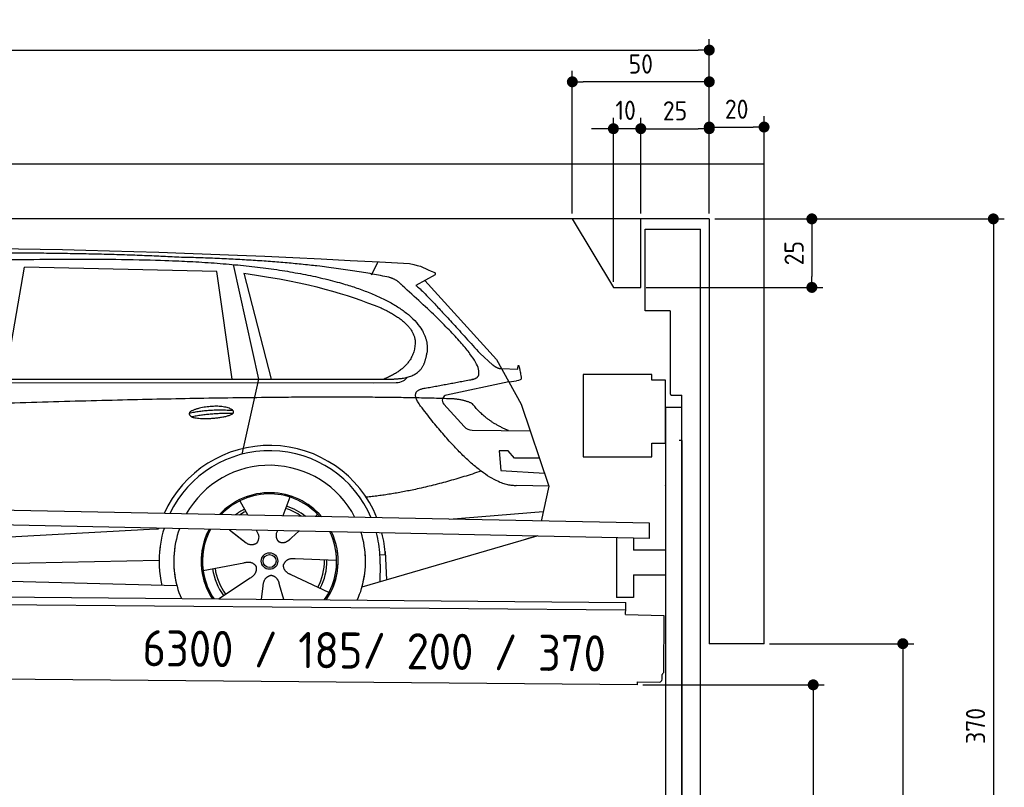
# Model space of a CAD drawing. Header units: millimetres. Extents: x -411 to 6777, y 0 to 6477.
# Tile 6 of 6: x 3183 to 6777, y 3676 to 6477. Entities that reach past the tile are written whole.
import ezdxf

# ---------------------------------------------------------------- set-up
doc = ezdxf.new("R2010")
doc.units = ezdxf.units.MM
doc.layers.add('4', color=3, linetype='Continuous')
for name, color, linetype, lineweight in [('car', 10, 'Continuous', 25), ('Freiraum', 7, 'Continuous', 25), ('Gebäude', 7, 'Continuous', 25), ('Logo', 7, 'Continuous', 25), ('Plattform', 7, 'Continuous', 25), ('Ständer vorne', 7, 'Continuous', 25), ('Tor', 200, 'Continuous', 25)]:
    doc.layers.add(name, color=color, linetype=linetype, lineweight=lineweight)
doc.styles.get("Standard").update_dxf_attribs({"font": 'ISOCP.SHX'})
doc.dimstyles.new('GEN-ISO', dxfattribs={"dimscale": 20, "dimtxt": 3.5, "dimasz": 2, "dimexe": 2, "dimexo": 1, "dimgap": 1.5, "dimtad": 1, "dimdec": 1, "dimlfac": 0.1, "dimdsep": 46, "dimtxsty": 'STANDARD', "dimblk": 'PUNKT', "dimcen": 2, "dimclrd": 256, "dimclre": 256, "dimclrt": 2, "dimadec": 0, "dimazin": 0, "dimtp": 0.1, "dimtm": 0.1, "dimtfac": 0.71, "dimtdec": 1, "dimtmove": 2, "dimatfit": 3, "dimldrblk": 'PUNKT', "dimfxl": 2, "dimtolj": 1, "dimarcsym": 0})

# ---------------------------------------------------------------- blocks, each defined once
blk = doc.blocks.new('PUNKT')
at = {"layer": '4', "color": 0, "linetype": 'ByBlock'}
blk.add_line((-0.5, 0), (-1, 0), dxfattribs=at)
at = {"layer": '4', "color": 0, "linetype": 'ByBlock', "const_width": 0.5}
blk.add_lwpolyline([(-0.25, 0, 1), (0.25, 0, 1)], format="xyb", close=True, dxfattribs=at)
blk = doc.blocks.new('*D613')
at = {"layer": '4', "lineweight": -2, "transparency": 16777216}
for p, q in [((5720, 5750), (6776.9, 5750)), ((6736.9, 5710), (6736.9, 2090)), ((6295.4, 2050), (6776.9, 2050))]:
    blk.add_line(p, q, dxfattribs=at)
at = {"layer": 'Defpoints', "color": 0, "transparency": 16777216}
for p in [(5700, 5750), (6275.4, 2050), (6736.9, 2050)]:
    blk.add_point(p, dxfattribs=at)
at = {"layer": '4', "lineweight": -2, "transparency": 16777216, "xscale": 40, "yscale": 40, "zscale": 40}
for p, rotation in [((6736.9, 5750), 90), ((6736.9, 2050), 270)]:
    blk.add_blockref('PUNKT', p, dxfattribs=dict(at, rotation=rotation))
at = {"layer": '4', "color": 2, "transparency": 16777216, "insert": (6671.9, 3900), "char_height": 70, "attachment_point": 5, "rotation": 90}
blk.add_mtext('370', dxfattribs=at)
blk = doc.blocks.new('*D615')
at = {"layer": '4', "lineweight": -2, "transparency": 16777216}
for p, q in [((5920, 4200), (6446.5, 4200)), ((6406.5, 4160), (6406.5, 2090)), ((6295.4, 2050), (6446.5, 2050))]:
    blk.add_line(p, q, dxfattribs=at)
at = {"layer": 'Defpoints', "color": 0, "transparency": 16777216}
for p in [(5900, 4200), (6275.4, 2050), (6406.5, 2050)]:
    blk.add_point(p, dxfattribs=at)
at = {"layer": '4', "lineweight": -2, "transparency": 16777216, "xscale": 40, "yscale": 40, "zscale": 40}
for p, rotation in [((6406.5, 4200), 90), ((6406.5, 2050), 270)]:
    blk.add_blockref('PUNKT', p, dxfattribs=dict(at, rotation=rotation))
at = {"layer": '4', "color": 2, "transparency": 16777216, "insert": (6341.5, 3125), "char_height": 70, "attachment_point": 5, "rotation": 90}
blk.add_mtext('H2', dxfattribs=at)
blk = doc.blocks.new('*D616')
at = {"layer": '4', "lineweight": -2, "transparency": 16777216}
for p, q in [((200, 5670.9), (200, 6405.8)), ((5700, 5870.9), (5700, 6405.8)), ((240, 6365.8), (5660, 6365.8))]:
    blk.add_line(p, q, dxfattribs=at)
at = {"layer": 'Defpoints', "color": 0, "transparency": 16777216}
for p in [(5700, 6365.8), (5700, 5850.9), (200, 5650.9)]:
    blk.add_point(p, dxfattribs=at)
at = {"layer": '4', "lineweight": -2, "transparency": 16777216, "xscale": 40, "yscale": 40, "zscale": 40, "rotation": 180}
blk.add_blockref('PUNKT', (200, 6365.8), dxfattribs=at)
at = {"layer": '4', "lineweight": -2, "transparency": 16777216, "xscale": 40, "yscale": 40, "zscale": 40}
blk.add_blockref('PUNKT', (5700, 6365.8), dxfattribs=at)
at = {"layer": '4', "color": 2, "transparency": 16777216, "insert": (2950, 6430.8), "char_height": 70, "attachment_point": 5}
blk.add_mtext('550', dxfattribs=at)
blk = doc.blocks.new('*D617')
at = {"layer": '4', "lineweight": -2, "transparency": 16777216}
for p, q in [((5457.5, 4050), (6119.3, 4050)), ((6079.3, 4010), (6079.3, 2090)), ((6099.3, 2050), (6119.3, 2050))]:
    blk.add_line(p, q, dxfattribs=at)
at = {"layer": 'Defpoints', "color": 0, "transparency": 16777216}
for p in [(5437.5, 4050), (6079.3, 2050), (6079.3, 2050)]:
    blk.add_point(p, dxfattribs=at)
at = {"layer": '4', "lineweight": -2, "transparency": 16777216, "xscale": 40, "yscale": 40, "zscale": 40}
for p, rotation in [((6079.3, 4050), 90), ((6079.3, 2050), 270)]:
    blk.add_blockref('PUNKT', p, dxfattribs=dict(at, rotation=rotation))
at = {"layer": '4', "color": 2, "transparency": 16777216, "insert": (6004.7, 2959.2), "char_height": 70, "attachment_point": 5, "rotation": 90}
blk.add_mtext('200', dxfattribs=at)
blk = doc.blocks.new('*D618')
at = {"layer": '4', "lineweight": -2, "transparency": 16777216}
for p, q in [((5450, 5921.3), (5450, 6119.1)), ((5700, 5920.9), (5700, 6119.1)), ((5490, 6079.1), (5660, 6079.1))]:
    blk.add_line(p, q, dxfattribs=at)
at = {"layer": 'Defpoints', "color": 0, "transparency": 16777216}
for p in [(5700, 6079.1), (5450, 5901.3), (5700, 5900.9)]:
    blk.add_point(p, dxfattribs=at)
at = {"layer": '4', "lineweight": -2, "transparency": 16777216, "xscale": 40, "yscale": 40, "zscale": 40, "rotation": 180}
blk.add_blockref('PUNKT', (5450, 6079.1), dxfattribs=at)
at = {"layer": '4', "lineweight": -2, "transparency": 16777216, "xscale": 40, "yscale": 40, "zscale": 40}
blk.add_blockref('PUNKT', (5700, 6079.1), dxfattribs=at)
at = {"layer": '4', "color": 2, "transparency": 16777216, "insert": (5575, 6144.2), "char_height": 70, "attachment_point": 5}
blk.add_mtext('25', dxfattribs=at)
blk = doc.blocks.new('*D619')
at = {"layer": '4', "lineweight": -2, "transparency": 16777216}
for p, q in [((5200, 5770), (5200, 6290.1)), ((5700, 5770), (5700, 6290.1)), ((5660, 6250.1), (5240, 6250.1))]:
    blk.add_line(p, q, dxfattribs=at)
at = {"layer": 'Defpoints', "color": 0, "transparency": 16777216}
for p in [(5200, 6250.1), (5200, 5750), (5700, 5750)]:
    blk.add_point(p, dxfattribs=at)
at = {"layer": '4', "lineweight": -2, "transparency": 16777216, "xscale": 40, "yscale": 40, "zscale": 40, "rotation": 180}
blk.add_blockref('PUNKT', (5200, 6250.1), dxfattribs=at)
at = {"layer": '4', "lineweight": -2, "transparency": 16777216, "xscale": 40, "yscale": 40, "zscale": 40}
blk.add_blockref('PUNKT', (5700, 6250.1), dxfattribs=at)
at = {"layer": '4', "color": 2, "transparency": 16777216, "insert": (5450, 6315.1), "char_height": 70, "attachment_point": 5}
blk.add_mtext('50', dxfattribs=at)
blk = doc.blocks.new('*D620')
at = {"layer": '4', "lineweight": -2, "transparency": 16777216}
for p, q in [((5720, 5750), (6114.4, 5750)), ((6074.4, 5710), (6074.4, 5540)), ((5470, 5500), (6114.4, 5500))]:
    blk.add_line(p, q, dxfattribs=at)
at = {"layer": 'Defpoints', "color": 0, "transparency": 16777216}
for p in [(5700, 5750), (5450, 5500), (6074.4, 5500)]:
    blk.add_point(p, dxfattribs=at)
at = {"layer": '4', "lineweight": -2, "transparency": 16777216, "xscale": 40, "yscale": 40, "zscale": 40}
for p, rotation in [((6074.4, 5750), 90), ((6074.4, 5500), 270)]:
    blk.add_blockref('PUNKT', p, dxfattribs=dict(at, rotation=rotation))
at = {"layer": '4', "color": 2, "transparency": 16777216, "insert": (6009.4, 5625), "char_height": 70, "attachment_point": 5, "rotation": 90}
blk.add_mtext('25', dxfattribs=at)
blk = doc.blocks.new('*D621')
at = {"layer": '4', "lineweight": -2, "transparency": 16777216}
for p, q in [((5350, 5520), (5350, 6119.1)), ((5450, 5770), (5450, 6119.1)), ((5310, 6079.1), (5270, 6079.1)), ((5450, 6079.1), (5350, 6079.1)), ((5490, 6079.1), (5530, 6079.1))]:
    blk.add_line(p, q, dxfattribs=at)
at = {"layer": 'Defpoints', "color": 0, "transparency": 16777216}
for p in [(5350, 6079.1), (5450, 5750), (5350, 5500)]:
    blk.add_point(p, dxfattribs=at)
at = {"layer": '4', "lineweight": -2, "transparency": 16777216, "xscale": 40, "yscale": 40, "zscale": 40}
blk.add_blockref('PUNKT', (5350, 6079.1), dxfattribs=at)
at = {"layer": '4', "lineweight": -2, "transparency": 16777216, "xscale": 40, "yscale": 40, "zscale": 40, "rotation": 180}
blk.add_blockref('PUNKT', (5450, 6079.1), dxfattribs=at)
at = {"layer": '4', "color": 2, "transparency": 16777216, "insert": (5394.7, 6146.1), "char_height": 70, "attachment_point": 5}
blk.add_mtext('10', dxfattribs=at)
blk = doc.blocks.new('Car')
at = {"layer": 'car'}
for p, q in [((3911.1, 5619.5), (4007.7, 5202.1)), ((4416.4, 5586.7), (4440.2, 5634.2)), ((3082.2, 5193.1), (3149.3, 5602.9)), ((3851, 5593), (3149.3, 5602.9)), ((3910.5, 5201.1), (3851, 5593)), ((3950.6, 5588.8), (4053.7, 5202.5)), ((4647.9, 5588.1), (4577.8, 5548.9)), ((4611.1, 5567.5), (4875.4, 5281.6)), ((4815.1, 5302.7), (4860.7, 5262.8)), ((4875.4, 5281.6), (4966.1, 5119.4)), ((4893.3, 5249.6), (4953.5, 5247.5)), ((1783.5, 5171.7), (4426.7, 5192.7)), ((1830.4, 5181), (4482.2, 5206.7)), ((4007.7, 5202.1), (3949.4, 4927.9)), ((4426.7, 5192.7), (4509.6, 5194.1)), ((4920.8, 5200.5), (4694.4, 5150.6)), ((4920.8, 5200.5), (4948.5, 5204.5)), ((4684, 5117.5), (4759, 5036.3)), ((4966.1, 5119.4), (5070.4, 4821.8)), ((4788.3, 5023.4), (5000, 5022.6)), ((4920.8, 4948.6), (4888.1, 4948.6)), ((4888.1, 4948.6), (4895, 4877.1)), ((4944.5, 4922.7), (4920.8, 4948.6)), ((5035, 4922.7), (4944.5, 4922.7)), ((4895, 4877.1), (5054, 4868.5)), ((5070.4, 4821.8), (4953.5, 4822.2)), ((5070.4, 4821.8), (5043.8, 4693.9)), ((3943.3, 4757.6), (3972.9, 4705.4)), ((4125.5, 4773), (4100.5, 4704)), ((4227.6, 4711.2), (4219.8, 4702.8)), ((4707.8, 4697.5), (5051, 4728.4)), ((3971.5, 4707.8), (3972.9, 4705.4)), ((1745.7, 4531.9), (3614.7, 4651.2)), ((3614.7, 4651.2), (3647.2, 4653.2)), ((3906.6, 4651.6), (3958.2, 4611.5)), ((3906.8, 4651.6), (3967.6, 4604.4)), ((4003.9, 4650.5), (4010, 4639.5)), ((4081, 4649.6), (4077.3, 4639.2)), ((4159.7, 4648.6), (4133, 4624.6)), ((5027.9, 4638.4), (4391.8, 4447)), ((5032.5, 4639.8), (4988.8, 4626.7)), ((4475.8, 4565.1), (4456.5, 4563.9)), ((4475, 4577.2), (4481.6, 4474)), ((1765.6, 4480), (3650.9, 4538.6)), ((3811.4, 4501.6), (3959.7, 4531.8)), ((4298.5, 4542.7), (4147.2, 4547.7)), ((4457.3, 4531.4), (4456.2, 4466.4)), ((1667.1, 4481.7), (3716, 4447)), ((3868.6, 4398.9), (3983, 4476.5)), ((4271.3, 4426.5), (4133.5, 4489.2)), ((4025.6, 4399), (4031.1, 4447.4)), ((4106.4, 4399), (4090.9, 4452.5))]:
    blk.add_line(p, q, dxfattribs=at)
for radius in [30.1, 23.6]:
    blk.add_circle((4053.5, 4538.8), radius, dxfattribs=at)
for centre, radius, start, end in [((4698.7, 5131), 20, 102.4358, 222.7473), ((4788.4, 5063.4), 40, 222.7473, 269.7861), ((4053.9, 4538.2), 422.7, 22.5487, 156.2143), ((4053.9, 4538.2), 403.4, 23.7263, 155.0367), ((4053.9, 4538.2), 350, 27.7494, 151.0136), ((4053.9, 4538.2), 250, 41.078, 137.685), ((4053.9, 4538.2), 250, 41.078, 137.685), ((4053.9, 4538.2), 250, 41.078, 137.685), ((4053.5, 4538.8), 245, 41.9641, 136.7989), ((4053.5, 4538.8), 209.6, 116.262, 127.1225), ((4053.5, 4538.8), 200.6, 116.1152, 123.6695), ((4053.5, 4538.8), 200.6, 55.0934, 73.5463), ((4053.5, 4538.8), 209.6, 51.6404, 73.3995), ((4053.5, 4538.8), 245, 41.9641, 44.7348), ((4053.9, 4538.2), 422.7, 164.0109, 164.2126), ((4053.9, 4538.2), 422.7, 164.0109, 164.2126), ((4053.9, 4538.2), 403.4, 163.2593, 179.9464), ((4053.9, 4538.2), 403.4, 163.2593, 179.9464), ((4053.9, 4538.2), 350, 160.7243, 195.1055), ((4053.9, 4538.2), 350, 160.7243, 195.1055), ((4053.9, 4538.2), 250, 152.8016, 213.8648), ((4053.9, 4538.2), 250, 152.8016, 213.4506), ((4053.9, 4538.2), 250, 152.8016, 213.4506), ((4053.5, 4538.8), 245, 152.3519, 188.7348), ((4053.5, 4538.8), 245, 152.3519, 188.7348), ((4053.9, 4538.2), 250, 326.1848, 25.8498), ((4053.9, 4538.2), 250, 326.1848, 25.8498), ((4053.5, 4538.8), 245, 0.9266, 26.2995), ((4053.9, 4538.2), 350, 344.8945, 17.9271), ((4053.9, 4538.2), 350, 344.8945, 17.9271), ((4053.9, 4538.2), 403.4, 3.6504, 15.3921), ((4053.9, 4538.2), 403.4, 3.6504, 15.3921), ((4053.9, 4538.2), 422.7, 3.6504, 14.6404), ((4053.9, 4538.2), 422.7, 3.6504, 14.6404), ((4053.9, 4538.2), 403.4, 173.0827, 193.1146), ((4053.9, 4538.2), 350, 172.1254, 203.4635), ((4053.9, 4538.2), 250, 169.2195, 213.8648), ((4053.5, 4538.8), 245, 169.1336, 214.8006), ((4053.5, 4538.8), 245, 325.2489, 9.5178), ((4053.9, 4538.2), 250, 326.1848, 9.4319), ((4053.9, 4538.2), 350, 336.586, 6.526), ((4053.9, 4538.2), 403.4, 359.0315, 5.5686), ((4053.9, 4538.2), 422.7, 3.6504, 3.7403), ((4053.5, 4538.8), 200.6, 332.1152, 1.5463), ((4053.5, 4538.8), 209.6, 332.262, 1.3995), ((4053.5, 4538.8), 209.6, 188.262, 217.3995), ((4053.5, 4538.8), 200.6, 188.1152, 217.5463)]:
    blk.add_arc(centre, radius, start, end, dxfattribs=at)
for points, degree in [([(2209.2, 5622.9), (2496.3, 5687.1), (3381.4, 5682), (4553.9, 5629.4)], 3), ([(3703.9, 5644.3), (3355.6, 5660.5), (2739.7, 5650.1)], 2), ([(4479.5, 5578.3), (4178.4, 5638.2), (3703.9, 5644.3)], 2), ([(4553.9, 5629.4), (4600.7, 5620.4), (4609.7, 5612.2), (4647.1, 5596.7)], 3), ([(3950.6, 5588.8), (4205.1, 5552.2), (4318.6, 5517.6), (4451.9, 5466.1)], 3), ([(4529.2, 5548), (4511.1, 5569.7), (4479.5, 5578.3)], 2), ([(4647.9, 5588.1), (4649.6, 5589.7), (4650.2, 5592.8), (4649.7, 5595.6), (4647.1, 5596.7)], 4), ([(4794.1, 5210), (4883.3, 5238.9), (4529.2, 5548)], 2), ([(4577.8, 5548.9), (4585.6, 5553.3), (4815.1, 5302.7)], 2), ([(4451.9, 5466.1), (4566.5, 5415.1), (4577.2, 5350.1)], 2), ([(4577.2, 5350.1), (4582.8, 5255.6), (4465.5, 5206.5)], 2), ([(4482.2, 5206.7), (4532.3, 5207.2), (4605.3, 5212.5), (4613, 5259.4), (4621.2, 5302.6)], 4), ([(4860.7, 5262.8), (4869, 5255.6), (4882.3, 5248), (4891.4, 5248), (4893.3, 5249.6)], 4), ([(4953.5, 5247.5), (4954.7, 5286.4), (4966.1, 5212.2)], 2), ([(4509.6, 5194.1), (4528.9, 5194.9), (4543.6, 5204), (4550.8, 5214.3)], 3), ([(4580.8, 5227.2), (4580.9, 5227.3), (4580.9, 5227.3), (4581, 5227.3)], 3), ([(4966.1, 5212.2), (4966.3, 5208.5), (4960.8, 5206.8), (4948.4, 5204.5)], 3), ([(4701.5, 5137), (3824.8, 5157.4), (1392.8, 5022.9)], 2), ([(4599.9, 5109.2), (4555.6, 5167.5), (4615.5, 5174.7)], 2), ([(4953.5, 4822.2), (4827.8, 4814), (4599.9, 5109.2)], 2), ([(4789.3, 5119.4), (4751.9, 5137.5), (4701.5, 5137)], 2), ([(4920.8, 5022.9), (4835.1, 5058), (4789.3, 5119.4)], 2), ([(3756.1, 5076.2), (3831.5, 5093.1), (3915, 5087.3)], 2), ([(3763.2, 5063.4), (3837.2, 5078), (3915.2, 5077.3)], 2), ([(4821.6, 4873.6), (4596.9, 4796.1), (4404.2, 4774.9)], 2), ([(3958.4, 4611.5), (3981.9, 4589.8), (4005.1, 4603.4)], 2), ([(3959.7, 4531.8), (3990.4, 4540.8), (4005.2, 4518.4)], 2), ([(4147.2, 4547.7), (4115.4, 4551.4), (4104.6, 4526.8)], 2), ([(3983, 4476.5), (4010.9, 4492.2), (4005.2, 4518.4)], 2), ([(4133.5, 4489.2), (4103.4, 4500), (4104.6, 4526.8)], 2), ([(4031.1, 4447.4), (4032.1, 4479.4), (4057.9, 4486.5)], 2), ([(4090.9, 4452.5), (4084.7, 4483.8), (4057.9, 4486.5)], 2)]:
    blk.add_open_spline(points, degree=degree, dxfattribs=at)
for points, degree, knots in [([(2378.9, 5610.7), (2405.5, 5613), (2544.9, 5616.1), (3566.1, 5645.6), (4186.4, 5644.9), (4643.3, 5476.4), (4621.2, 5302.6)], 4, [0.0821318, 0.0821318, 0.0821318, 0.0821318, 0.0821318, 0.258851, 0.508851, 1, 1, 1, 1, 1]), ([(4615.5, 5174.7), (4782.1, 5207.3), (4784.9, 5207.9), (4793.2, 5209.8), (4794.1, 5210)], 1, [0.1611508, 0.1611508, 1, 1.0196119, 1.078724, 1.0847856, 1.0847856]), ([(3763.2, 5063.4), (3739.7, 5079.8), (3785.1, 5095.5), (3867.8, 5115.7), (3960.7, 5082.6), (3898.7, 5058.8), (3789.7, 5051.6), (3768.2, 5060.4), (3763.2, 5063.4)], 5, [0, 0, 0, 0, 0, 0, 0.300106, 0.500106, 0.700106, 1, 1, 1, 1, 1, 1]), ([(4010, 4639.5), (4011.7, 4635.5), (4012.8, 4631.5), (4013.1, 4627.6), (4013.8, 4619), (4011.2, 4610.9), (4005.1, 4603.4)], 3, [0.2167758, 0.2167758, 0.2167758, 0.2167758, 0.4600873, 0.4600873, 0.4600873, 1, 1, 1, 1]), ([(4077.3, 4639.2), (4076.7, 4636.1), (4076.5, 4633.1), (4076.6, 4630.1), (4077, 4627.3), (4077.8, 4621.6), (4079.8, 4616.2), (4083.4, 4611.7), (4088.3, 4608.8)], 4, [0.3191838, 0.3191838, 0.3191838, 0.3191838, 0.3191838, 0.5438253, 0.5438253, 0.5438253, 0.5438253, 1, 1, 1, 1, 1]), ([(4133, 4624.6), (4133, 4624.6), (4133, 4624.6), (4133, 4624.6), (4133, 4624.6), (4124, 4614.8), (4113.4, 4604.7), (4099.2, 4602.2), (4088.3, 4608.8)], 4, [-0.000003, -0.000003, -0.000003, -0.000003, -0.000003, 0, 0, 0, 0, 1, 1, 1, 1, 1])]:
    blk.add_open_spline(points, degree=degree, knots=knots, dxfattribs=at)
blk = doc.blocks.new('*D627')
at = {"layer": '4', "lineweight": -2, "transparency": 16777216}
for p, q in [((5700, 5770), (5700, 6125.1)), ((5900, 5920.8), (5900, 6125.1)), ((5740, 6085.1), (5860, 6085.1))]:
    blk.add_line(p, q, dxfattribs=at)
at = {"layer": 'Defpoints', "color": 0, "transparency": 16777216}
for p in [(5900, 6085.1), (5900, 5900.8), (5700, 5750)]:
    blk.add_point(p, dxfattribs=at)
at = {"layer": '4', "lineweight": -2, "transparency": 16777216, "xscale": 40, "yscale": 40, "zscale": 40, "rotation": 180}
blk.add_blockref('PUNKT', (5700, 6085.1), dxfattribs=at)
at = {"layer": '4', "lineweight": -2, "transparency": 16777216, "xscale": 40, "yscale": 40, "zscale": 40}
blk.add_blockref('PUNKT', (5900, 6085.1), dxfattribs=at)
at = {"layer": '4', "color": 2, "transparency": 16777216, "insert": (5800, 6150.1), "char_height": 70, "attachment_point": 5}
blk.add_mtext('20', dxfattribs=at)
blk = doc.blocks.new('Plattform OG 6200 550')
at = {"layer": 'Plattform'}
for p, q in [((5482.3, 4639.6), (348.5, 4742)), ((5481.2, 4583.6), (347.5, 4691)), ((5481.2, 4583.6), (5482.3, 4639.5)), ((5361.5, 4586.1), (5361.5, 4368.3)), ((5423.5, 4584.7), (5423.5, 4540.8)), ((5539.9, 4540.8), (5423.5, 4540.8)), ((5423.5, 4450.8), (5423.5, 4368.3)), ((5423.5, 4450.8), (5539.9, 4450.8)), ((440.2, 4393.6), (5395, 4350.4)), ((446, 4366.5), (5394.8, 4323.4)), ((5423.5, 4368.3), (5361.5, 4368.3)), ((5395, 4345.2), (5395, 4350.4)), ((5394.7, 4306.2), (5394.9, 4330.2)), ((5394.9, 4330.2), (5395, 4345.2)), ((5394.7, 4306.2), (5534.1, 4303)), ((5534.1, 4303), (5532.3, 4094)), ((5437.5, 4050), (372.6, 4094.2)), ((5527.6, 4070.1), (5527.8, 4088.2)), ((5437.5, 4050), (5437.5, 4060.8)), ((5437.5, 4060.8), (5517.5, 4060.1))]:
    blk.add_line(p, q, dxfattribs=at)
for centre, radius, start, end in [((5517.6, 4070.1), 10, 269.5, 359.5), ((5526.2, 4094.1), 6.08, 284.5689, 358.9086)]:
    blk.add_arc(centre, radius, start, end, dxfattribs=at)
blk = doc.blocks.new('Ständer vorne ab 340')
at = {"layer": 'Ständer vorne'}
for p, q in [((5240, 5182), (5240, 4882)), ((5490, 5182), (5240, 5182)), ((5490, 5162), (5490, 5182)), ((5540, 5162), (5490, 5162)), ((5540, 4932), (5540, 5162)), ((5540.2, 5062), (5539.8, 5062)), ((5540, 5062), (5540, 2050)), ((5600, 5062), (5540, 5062)), ((5600, 2048.7), (5600, 5062)), ((5490, 4882), (5490, 4932)), ((5490, 4932), (5540, 4932)), ((5240, 4882), (5490, 4882)), ((5540, 4777.4), (5540, 4778.4)), ((5511.2, 2045), (5511.2, 2037)), ((5595.1, 2045), (5511.2, 2045)), ((5511.2, 2037), (5600, 2037)), ((5600, 2037), (5600, 2040))]:
    blk.add_line(p, q, dxfattribs=at)
blk = doc.blocks.new('Tor ab 370 Gebäude')
at = {"layer": 'Tor'}
for p, q in [((5465.6, 5414.5), (5465.6, 5713)), ((5465.6, 5713), (5668, 5713)), ((5668, 2037), (5668, 5713)), ((5557, 5414.5), (5465.6, 5414.5)), ((5557, 5414.5), (5557, 5113)), ((5562, 5107.1), (5600, 5107)), ((5600, 4942), (5600, 5107)), ((5600, 4942), (5590, 4942)), ((5600, 4942), (5600, 2037)), ((5600, 2037), (5600, 4942)), ((5668, 2037), (5600, 2037))]:
    blk.add_line(p, q, dxfattribs=at)
blk.add_arc((5563, 5113), 6, 180, 260.4059, dxfattribs=at)
blk = doc.blocks.new('Gebäude_370_GT185')
at = {"layer": 'Freiraum'}
blk.add_lwpolyline([(5200, 5750), (5350, 5500), (5450, 5500), (5450, 5750)], dxfattribs=at)
at = {"layer": 'Gebäude'}
for p, q in [((5900, 5950), (0, 5950)), ((5900, 4200), (5900, 5950)), ((5700, 5750), (200, 5750)), ((5700, 5750), (5700, 4200)), ((5900, 4200), (5700, 4200))]:
    blk.add_line(p, q, dxfattribs=at)

msp = doc.modelspace()

# ---------------------------------------------------------------- block references
msp.add_blockref('Gebäude_370_GT185', (0, 0))
at = {"layer": 'car', "rotation": 359.4752422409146}
msp.add_blockref('Car', (0, 0), dxfattribs=at)
at = {"layer": 'Plattform'}
msp.add_blockref('Plattform OG 6200 550', (0, 0), dxfattribs=at)
at = {"layer": 'Ständer vorne'}
msp.add_blockref('Ständer vorne ab 340', (0, 0), dxfattribs=at)
at = {"layer": 'Tor', "linetype": 'ByBlock'}
msp.add_blockref('Tor ab 370 Gebäude', (0, 0), dxfattribs=at)

# ---------------------------------------------------------------- texts
at = {"layer": 'Logo'}
msp.add_text('6300 / 185/ 200 / 370', height=132, rotation=359.32099, dxfattribs=at).set_placement((3630.54, 4118.11))

# ---------------------------------------------------------------- dimensions: what is measured, and where the dimension line sits
at = {"layer": '4'}
for base, p1, p2, override, picture, middle in [((5700, 6365.8), (200, 5650.88), (5700, 5850.88), {"dimtdec": 3, "dimtolj": 0}, '*D616', (2950, 6430.8)), ((5200, 6250.12), (5700, 5750), (5200, 5750), {"dimtdec": 3, "dimtolj": 0}, '*D619', (5450, 6315.12)), ((5700, 6079.15), (5449.99, 5901.29), (5700, 5900.88), {"dimtdec": 3, "dimtolj": 0}, '*D618', (5575, 6144.16)), ((5900, 6085.09), (5700, 5750), (5900, 5900.82), {"dimtol": 0, "dimlim": 0, "dimtp": 0.1, "dimtm": 0.1, "dimtfac": 0.71, "dimtdec": 3, "dimtolj": 0, "dimtzin": 8}, '*D627', (5800, 6150.1))]:
    dim = msp.add_linear_dim(base=base, p1=p1, p2=p2, dimstyle='GEN-ISO', override=override, dxfattribs=at)
    dim.commit()
    dim.dimension.update_dxf_attribs({"geometry": picture, "text_midpoint": middle})
dim = msp.add_linear_dim(base=(5350, 6079.15), p1=(5449.99, 5750), p2=(5350, 5500), dimstyle='GEN-ISO', override={"dimtdec": 3, "dimtolj": 0}, dxfattribs=at)
dim.commit()
dim.dimension.update_dxf_attribs({"geometry": '*D621', "text_midpoint": (5394.75, 6146.13), "dimtype": 160})
for base, p2, override, picture, middle in [((6074.39, 5500), (5450, 5500), {"dimtdec": 3, "dimtolj": 0}, '*D620', (6009.39, 5625)), ((6736.86, 2050), (6275.45, 2050), {"dimdec": 0, "dimtdec": 3, "dimtolj": 0}, '*D613', (6671.86, 3900))]:
    dim = msp.add_linear_dim(base=base, p1=(5700, 5750), p2=p2, angle=90, dimstyle='GEN-ISO', override=override, dxfattribs=at)
    dim.commit()
    dim.dimension.update_dxf_attribs({"geometry": picture, "text_midpoint": middle})
dim = msp.add_linear_dim(base=(6406.55, 2050), p1=(5900, 4200), p2=(6275.45, 2050), angle=90, text='H2', dimstyle='GEN-ISO', override={"dimdec": 0, "dimtdec": 3, "dimtolj": 0}, dxfattribs=at)
dim.commit()
dim.dimension.update_dxf_attribs({"geometry": '*D615', "text_midpoint": (6341.54, 3125)})
dim = msp.add_linear_dim(base=(6079.31, 2050), p1=(5437.5, 4049.97), p2=(6079.31, 2050), angle=90, dimstyle='GEN-ISO', override={"dimtdec": 3, "dimtolj": 0}, dxfattribs=at)
dim.commit()
dim.dimension.update_dxf_attribs({"geometry": '*D617', "text_midpoint": (6004.71, 2959.23), "dimtype": 160})

doc.saveas('drawing.dxf')
